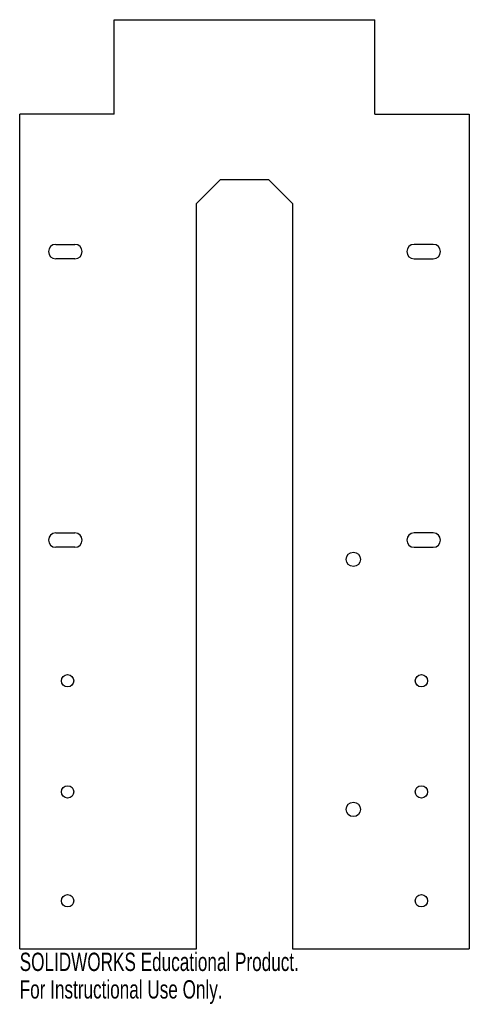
# Model space of a CAD drawing. Header units: inches. Extents: x -2.3 to 2.3, y -5 to 5.3.
import ezdxf

# ---------------------------------------------------------------- set-up
doc = ezdxf.new("R2010")
doc.units = ezdxf.units.IN
doc.header["$MEASUREMENT"] = 0
doc.styles.add('SLDTEXTSTYLE0', font='TXT', dxfattribs={"width": 0.7})

msp = doc.modelspace()

# ---------------------------------------------------------------- linework, layer by layer
at = {"color": 7, "linetype": 'Continuous', "lineweight": 25}
for p, q in [((-1.355, 5.286), (1.355, 5.286)), ((-1.355, 4.305), (-1.355, 5.286)), ((1.355, 4.305), (1.355, 5.286)), ((-2.336, -4.375), (-2.336, 4.305)), ((-1.355, 4.305), (-2.336, 4.305)), ((1.355, 4.305), (2.336, 4.305)), ((2.336, 4.305), (2.336, -4.375)), ((-0.5, 3.375), (-0.25, 3.625)), ((-0.25, 3.625), (0.25, 3.625)), ((0.25, 3.625), (0.5, 3.375)), ((-0.5, -4.375), (-0.5, 3.375)), ((0.5, 3.375), (0.5, -4.375)), ((-1.962, 2.95), (-1.762, 2.95)), ((1.962, 2.95), (1.762, 2.95)), ((-1.762, 2.8), (-1.962, 2.8)), ((1.762, 2.8), (1.962, 2.8)), ((-1.962, -0.05), (-1.762, -0.05)), ((1.962, -0.05), (1.762, -0.05)), ((-1.762, -0.2), (-1.962, -0.2)), ((1.762, -0.2), (1.962, -0.2)), ((-2.336, -4.375), (-0.5, -4.375)), ((0.5, -4.375), (2.336, -4.375))]:
    msp.add_line(p, q, dxfattribs=at)
for centre, radius in [((1.131, -0.325), 0.075), ((-1.838, -1.588), 0.0642), ((1.838, -1.588), 0.0642), ((-1.838, -2.743), 0.0643), ((1.838, -2.743), 0.0643), ((1.131, -2.925), 0.075), ((-1.838, -3.875), 0.0643), ((1.838, -3.875), 0.0643)]:
    msp.add_circle(centre, radius, dxfattribs=at)
for centre, start, end in [((-1.962, 2.875), 90, 270), ((-1.762, 2.875), 270, 90), ((1.762, 2.875), 90, 270), ((1.962, 2.875), 270, 90), ((-1.962, -0.125), 90, 270), ((-1.762, -0.125), 270, 90), ((1.762, -0.125), 90, 270), ((1.962, -0.125), 270, 90)]:
    msp.add_arc(centre, 0.075, start, end, dxfattribs=at)

# ---------------------------------------------------------------- texts
at = {"color": 7, "linetype": 'Continuous', "char_height": 0.1903, "attachment_point": 1, "style": 'SLDTEXTSTYLE0'}
for s, insert in [('SOLIDWORKS Educational Product.', (-2.336, -4.415)), ('For Instructional Use Only.', (-2.336, -4.701))]:
    msp.add_mtext(s, dxfattribs=dict(at, insert=insert))

doc.saveas('drawing.dxf')
